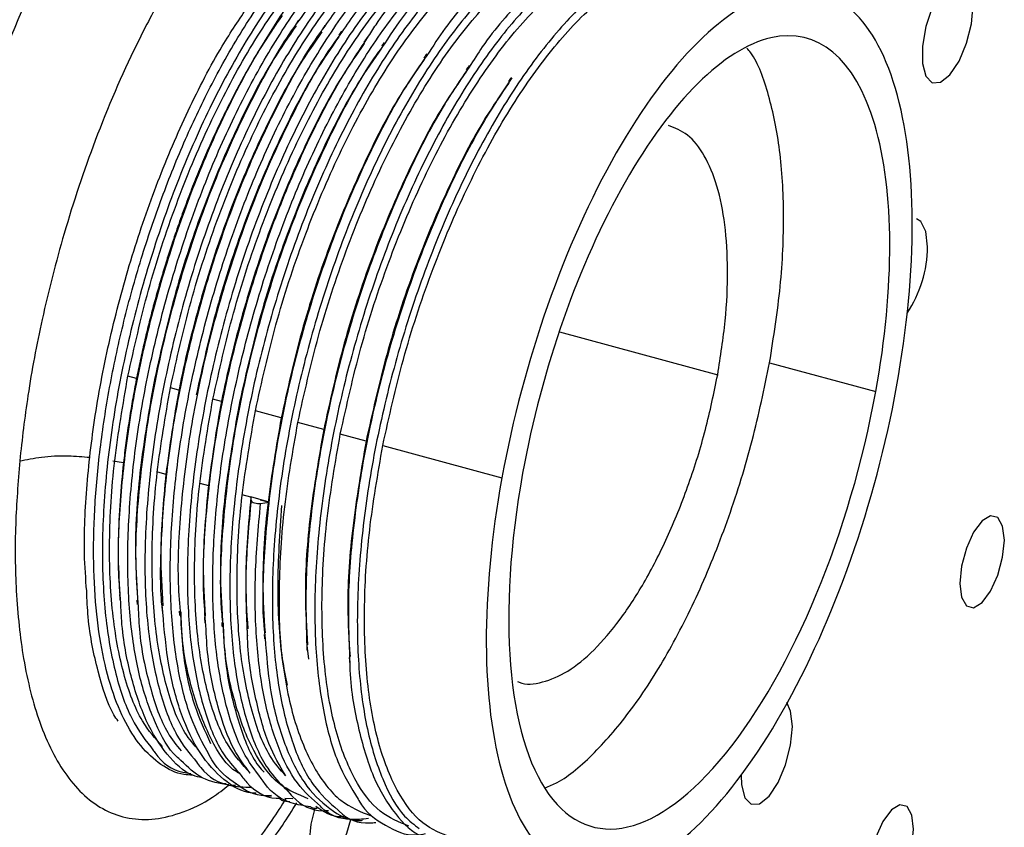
# Paper-space layout '_Trimétrica' of a CAD drawing. Header units: inches. Extents: x -0.7 to 5.4, y -6.5 to 5.
# Tile 5 of 9: x 2.4 to 4, y -1.7 to -0.4. Entities that reach past the tile are written whole.
import ezdxf

# ---------------------------------------------------------------- set-up
doc = ezdxf.new("R2010")
doc.units = ezdxf.units.IN
doc.header["$MEASUREMENT"] = 0

psp = doc.layouts.new('_Trimétrica')

# ---------------------------------------------------------------- linework, layer by layer
at = {"color": 7, "linetype": 'Continuous', "lineweight": 25}
for p, q in [((2.8304, -0.3541), (2.7995, -0.4008)), ((3.2906, -0.8647), (3.5497, -0.9351)), ((3.6348, -0.9154), (3.8089, -0.9627)), ((2.597, -0.9414), (2.5829, -0.9376)), ((2.6666, -0.9603), (2.6526, -0.9565)), ((2.7362, -0.9792), (2.7222, -0.9754)), ((2.8341, -1.0058), (2.7918, -0.9943)), ((2.9038, -1.0248), (2.8615, -1.0133)), ((2.9734, -1.0437), (2.9311, -1.0322)), ((3.0007, -1.0511), (3.196, -1.1042)), ((2.558, -1.0759), (2.5756, -1.079)), ((2.6312, -1.0939), (2.6452, -1.0977)), ((2.7008, -1.1129), (2.7148, -1.1167)), ((2.7845, -1.1356), (2.7704, -1.1318)), ((2.7853, -1.1415), (2.7845, -1.1353)), ((2.8142, -1.1439), (2.7845, -1.1353)), ((2.7999, -1.1398), (2.8128, -1.1433)), ((2.8003, -1.1459), (2.8142, -1.1439)), ((2.876, -1.3784), (2.8787, -1.4012)), ((2.7596, -1.6073), (2.7546, -1.6081)), ((2.8404, -1.6289), (2.8531, -1.6292))]:
    psp.add_line(p, q, dxfattribs=at)
at = {"color": 7, "linetype": 'Continuous', "lineweight": 25, "flags": 128}
for points in [[(3.9686, -0.3295), (3.9657, -0.3044), (3.9576, -0.2882), (3.9453, -0.2831), (3.9304, -0.2899), (3.915, -0.3075), (3.9012, -0.3337), (3.8907, -0.3648), (3.8852, -0.3967), (3.8852, -0.4251), (3.8907, -0.4462), (3.9012, -0.457), (3.915, -0.4561), (3.9304, -0.4437), (3.9453, -0.4214), (3.9576, -0.3923), (3.9657, -0.3602), (3.9686, -0.3295)], [(3.8938, -0.7255), (3.891, -0.7003), (3.8829, -0.6842), (3.8754, -0.6796)], [(4.0196, -1.2058), (4.0168, -1.1829), (4.0089, -1.1689), (3.9971, -1.166), (3.9832, -1.1745), (3.9692, -1.1932), (3.9574, -1.2192), (3.9495, -1.2486), (3.9468, -1.2769), (3.9495, -1.2997), (3.9574, -1.3137), (3.9692, -1.3167), (3.9832, -1.3082), (3.9971, -1.2895), (4.0089, -1.2635), (4.0168, -1.2341), (4.0196, -1.2058)], [(3.6721, -1.5113), (3.6692, -1.4862), (3.663, -1.4722)], [(3.588, -1.5908), (3.5886, -1.6069), (3.5942, -1.6279), (3.6046, -1.6387), (3.6185, -1.6379), (3.6339, -1.6255), (3.6487, -1.6032), (3.6611, -1.5741), (3.6692, -1.542), (3.6721, -1.5113), (3.6721, -1.5113)], [(2.8895, -1.6449), (2.8827, -1.6711), (2.88, -1.6994), (2.8827, -1.7222), (2.8906, -1.7361), (2.9024, -1.7391), (2.9163, -1.7306), (2.9302, -1.712), (2.9419, -1.686), (2.9484, -1.6636)], [(3.8708, -1.6793), (3.868, -1.6564), (3.8601, -1.6424), (3.8483, -1.6395), (3.8344, -1.648), (3.8205, -1.6666), (3.8087, -1.6927), (3.8008, -1.722), (3.798, -1.7503), (3.8008, -1.7732), (3.8087, -1.7872), (3.8205, -1.7902), (3.8344, -1.7816), (3.8483, -1.763), (3.8601, -1.737), (3.868, -1.7076), (3.8708, -1.6793)]]:
    psp.add_lwpolyline(points, dxfattribs=at)
at = {"color": 7, "linetype": 'Continuous', "lineweight": 25}
psp.add_arc((3.6971, -0.7239), 0.1968, 325.9006, 359.5521, dxfattribs=at)
for points, knots in [([(3.2574, -0.1746), (3.2564, -0.1514), (3.2525, -0.0668), (3.2247, 0.0524), (3.1755, 0.1751), (3.1078, 0.2583), (3.0259, 0.3006), (2.9325, 0.3), (2.8313, 0.2566), (2.7262, 0.172), (2.6211, 0.0494), (2.5202, -0.1063), (2.4274, -0.2892), (2.346, -0.4924), (2.2797, -0.7078), (2.2293, -0.9281), (2.2121, -1.0699), (2.2035, -1.1407)], [0, 0, 0, 0, 0.0263, 0.09585, 0.1654, 0.23495, 0.3045, 0.37405, 0.4436, 0.51315, 0.5827, 0.65225, 0.7218, 0.79135, 0.8609, 0.93045, 1, 1, 1, 1]), ([(3.1449, -0.1399), (3.1347, -0.1167), (3.1172, -0.0769), (3.083, -0.0405), (3.049, -0.0163), (3.0102, -0.0033), (2.9676, -0.002), (2.9216, -0.0133), (2.8734, -0.0374), (2.824, -0.0739), (2.7746, -0.1217), (2.7263, -0.1794), (2.6801, -0.2453), (2.6367, -0.3172), (2.5848, -0.4163), (2.5296, -0.5445), (2.4782, -0.6979), (2.4422, -0.8392), (2.4182, -0.9648), (2.4095, -1.0408), (2.4055, -1.0764)], [0, 0, 0, 0, 0.063516, 0.109273, 0.156683, 0.205503, 0.255436, 0.306142, 0.357241, 0.408341, 0.459046, 0.50898, 0.5578, 0.60521, 0.650967, 0.736724, 0.814391, 0.883858, 0.945508, 1, 1, 1, 1]), ([(3.0622, -0.1317), (3.0443, -0.1353), (3.0057, -0.1432), (2.9422, -0.1851), (2.8748, -0.2495), (2.8082, -0.3356), (2.7454, -0.4393), (2.6881, -0.5572), (2.638, -0.6856), (2.5969, -0.82), (2.5663, -0.9556), (2.5468, -1.0881), (2.5392, -1.2132), (2.5437, -1.3261), (2.5602, -1.4228), (2.5865, -1.5011), (2.6124, -1.5346), (2.6249, -1.5509)], [0, 0, 0, 0, 0.057814, 0.125095, 0.192269, 0.260298, 0.328034, 0.39492, 0.462731, 0.530729, 0.597797, 0.665197, 0.733259, 0.800827, 0.867776, 0.935703, 1, 1, 1, 1]), ([(2.6699, -1.5668), (2.6674, -1.5648), (2.6506, -1.5518), (2.6273, -1.5077), (2.6014, -1.4354), (2.5861, -1.3445), (2.5809, -1.2399), (2.5863, -1.1246), (2.6019, -1.002), (2.6277, -0.8753), (2.6629, -0.7485), (2.7063, -0.6257), (2.7567, -0.5102), (2.813, -0.405), (2.8734, -0.314), (2.9359, -0.2395), (2.999, -0.184), (3.0601, -0.1479), (3.0976, -0.1419), (3.1156, -0.139)], [0, 0, 0, 0, 0.011091, 0.0734, 0.134841, 0.196952, 0.259488, 0.321521, 0.382998, 0.445359, 0.507826, 0.569484, 0.631276, 0.693778, 0.756068, 0.817501, 0.879637, 0.942172, 1, 1, 1, 1]), ([(2.6892, -1.5909), (2.6843, -1.5908), (2.6656, -1.5903), (2.6365, -1.575), (2.6031, -1.545), (2.5753, -1.5007), (2.5531, -1.4442), (2.5373, -1.3762), (2.528, -1.2982), (2.5256, -1.2116), (2.5301, -1.1182), (2.5414, -1.0197), (2.5594, -0.918), (2.5837, -0.8152), (2.6139, -0.7133), (2.6494, -0.6141), (2.6899, -0.519), (2.7373, -0.4249), (2.7915, -0.3354), (2.8513, -0.2564), (2.9117, -0.1933), (2.951, -0.1671), (2.9703, -0.1542)], [0, 0, 0, 0, 0.017238, 0.067006, 0.116776, 0.166545, 0.216314, 0.266082, 0.315851, 0.365621, 0.41539, 0.465158, 0.514926, 0.564696, 0.614465, 0.664235, 0.714003, 0.764761, 0.824323, 0.883738, 0.943151, 1, 1, 1, 1]), ([(2.5829, -0.9376), (2.5934, -0.8904), (2.6144, -0.7956), (2.6607, -0.6552), (2.7156, -0.5233), (2.7782, -0.4045), (2.8463, -0.303), (2.9169, -0.2242), (2.9815, -0.1718), (3.0202, -0.1586), (3.0366, -0.153)], [0, 0, 0, 0, 0.128855, 0.259211, 0.388555, 0.516971, 0.647227, 0.776973, 0.905168, 1, 1, 1, 1]), ([(3.1331, -0.1489), (3.112, -0.1541), (3.0699, -0.1646), (3.0028, -0.2113), (2.9354, -0.2788), (2.8692, -0.3674), (2.807, -0.4732), (2.7506, -0.5927), (2.7016, -0.7222), (2.6618, -0.8571), (2.6327, -0.9925), (2.6148, -1.1242), (2.6087, -1.2479), (2.6148, -1.359), (2.6329, -1.4532), (2.6594, -1.5262), (2.6843, -1.5559), (2.6955, -1.5694)], [0, 0, 0, 0, 0.067875, 0.13485, 0.202064, 0.269984, 0.337457, 0.404249, 0.472015, 0.539813, 0.606635, 0.674053, 0.741978, 0.809258, 0.876177, 0.944032, 1, 1, 1, 1]), ([(3.0228, -0.1608), (3.0097, -0.1676), (2.9814, -0.182), (2.9366, -0.2193), (2.8898, -0.2689), (2.8436, -0.3289), (2.8142, -0.3768), (2.7995, -0.4008)], [0, 0, 0, 0, 0.1787496, 0.3840622, 0.5893748, 0.7946874, 1, 1, 1, 1]), ([(2.9062, -0.3642), (2.9224, -0.341), (2.9587, -0.2891), (3.0177, -0.2283), (3.0808, -0.1803), (3.1414, -0.1556), (3.1852, -0.1484), (3.2063, -0.1563), (3.2105, -0.1579)], [0, 0, 0, 0, 0.158263, 0.355033, 0.55458, 0.754127, 0.950897, 1, 1, 1, 1]), ([(3.2476, -0.1699), (3.2449, -0.1685), (3.2246, -0.158), (3.1798, -0.1623), (3.1157, -0.1846), (3.0486, -0.2339), (2.987, -0.2964), (2.9495, -0.3508), (2.9336, -0.3738)], [0, 0, 0, 0, 0.031813, 0.237134, 0.44269, 0.645312, 0.849518, 1, 1, 1, 1]), ([(2.6526, -0.9565), (2.663, -0.9093), (2.6841, -0.8145), (2.7303, -0.6741), (2.7853, -0.5422), (2.8479, -0.4233), (2.9159, -0.3222), (2.9867, -0.242), (3.0568, -0.1897), (3.1044, -0.1642), (3.126, -0.1643), (3.1267, -0.1643)], [0, 0, 0, 0, 0.1239854, 0.2494146, 0.3738704, 0.4974335, 0.6227659, 0.7476084, 0.8709588, 0.9960974, 1, 1, 1, 1]), ([(3.1945, -0.1692), (3.1731, -0.1755), (3.1307, -0.1882), (3.0635, -0.238), (2.9961, -0.3083), (2.9303, -0.3995), (2.8687, -0.5074), (2.8132, -0.6284), (2.7654, -0.7589), (2.727, -0.8941), (2.6993, -1.0293), (2.6829, -1.1602), (2.6785, -1.2824), (2.6861, -1.3916), (2.7058, -1.4832), (2.7321, -1.5507), (2.7557, -1.5767), (2.7653, -1.5873)], [0, 0, 0, 0, 0.0684592, 0.1359416, 0.2039516, 0.2725207, 0.3404845, 0.4079994, 0.476478, 0.5448319, 0.6122244, 0.6804138, 0.7489612, 0.8167045, 0.8844113, 0.9529522, 1, 1, 1, 1]), ([(3.0504, -0.1682), (3.0297, -0.1809), (2.9869, -0.207), (2.9231, -0.2709), (2.8824, -0.3281), (2.8632, -0.3549)], [0, 0, 0, 0, 0.333689, 0.687859, 1, 1, 1, 1]), ([(2.9758, -0.3834), (2.9804, -0.3761), (3.0046, -0.3378), (3.0514, -0.2835), (3.1143, -0.224), (3.177, -0.1854), (3.236, -0.1702), (3.2761, -0.1691), (3.2941, -0.1794), (3.2961, -0.1805)], [0, 0, 0, 0, 0.043522, 0.228876, 0.415776, 0.604271, 0.791568, 0.976742, 1, 1, 1, 1]), ([(2.7161, -1.5579), (2.7054, -1.5383), (2.6841, -1.4991), (2.6634, -1.4169), (2.6521, -1.3203), (2.6516, -1.2105), (2.6613, -1.0917), (2.6814, -0.967), (2.7114, -0.8396), (2.7502, -0.7141), (2.7967, -0.594), (2.8498, -0.4825), (2.9082, -0.383), (2.9697, -0.2986), (3.0325, -0.2331), (3.0813, -0.1933), (3.1077, -0.1828), (3.1138, -0.1804)], [0, 0, 0, 0, 0.069373, 0.138732, 0.209078, 0.279454, 0.348864, 0.418625, 0.4891, 0.559245, 0.628481, 0.698602, 0.769082, 0.838878, 0.90826, 0.978622, 1, 1, 1, 1]), ([(2.8016, -1.5963), (2.7912, -1.5827), (2.7686, -1.5532), (2.744, -1.4842), (2.7269, -1.3964), (2.7203, -1.2934), (2.7241, -1.1794), (2.7383, -1.0577), (2.7627, -0.9314), (2.7966, -0.8043), (2.8389, -0.6807), (2.8884, -0.5639), (2.944, -0.4571), (3.0039, -0.3639), (3.0662, -0.2869), (3.1293, -0.2286), (3.1908, -0.1895), (3.2288, -0.1815), (3.2472, -0.1776)], [0, 0, 0, 0, 0.053469, 0.116271, 0.179549, 0.243394, 0.306861, 0.369578, 0.433155, 0.496977, 0.560099, 0.623022, 0.68679, 0.750477, 0.813261, 0.876568, 0.940416, 1, 1, 1, 1]), ([(2.7222, -0.9754), (2.7327, -0.9283), (2.7537, -0.8334), (2.8, -0.6931), (2.8549, -0.5611), (2.9175, -0.4423), (2.9856, -0.3408), (3.0562, -0.2622), (3.1188, -0.211), (3.1555, -0.1983), (3.17, -0.1933)], [0, 0, 0, 0, 0.130314, 0.262146, 0.392955, 0.522826, 0.654556, 0.785771, 0.915418, 1, 1, 1, 1]), ([(2.7918, -0.9943), (2.8023, -0.9472), (2.8233, -0.8523), (2.8696, -0.712), (2.9245, -0.5801), (2.9872, -0.4612), (3.0552, -0.3599), (3.1259, -0.2806), (3.1967, -0.2251), (3.2643, -0.1993), (3.3099, -0.1932), (3.3297, -0.2034), (3.331, -0.2041)], [0, 0, 0, 0, 0.109716, 0.220709, 0.330841, 0.440183, 0.551091, 0.661565, 0.770719, 0.881455, 0.992187, 1, 1, 1, 1]), ([(3.2446, -0.1946), (3.2268, -0.2009), (3.1877, -0.2148), (3.1241, -0.2652), (3.0568, -0.3383), (2.9914, -0.4319), (2.9306, -0.5417), (2.876, -0.6643), (2.8293, -0.7957), (2.7923, -0.9312), (2.7661, -1.066), (2.7512, -1.1961), (2.7485, -1.3167), (2.7577, -1.4238), (2.7788, -1.5131), (2.8071, -1.5793), (2.8324, -1.6043), (2.8432, -1.615)], [0, 0, 0, 0, 0.057162, 0.125072, 0.193734, 0.262802, 0.331107, 0.399268, 0.468311, 0.537071, 0.604956, 0.673771, 0.742791, 0.810875, 0.879267, 0.948345, 1, 1, 1, 1]), ([(3.3651, -0.2064), (3.3493, -0.2067), (3.3133, -0.2074), (3.252, -0.2382), (3.1848, -0.2922), (3.1176, -0.3687), (3.0527, -0.4646), (2.9926, -0.5764), (2.939, -0.7003), (2.8934, -0.8326), (2.8578, -0.9682), (2.833, -1.1027), (2.8198, -1.2318), (2.8186, -1.3508), (2.8295, -1.4557), (2.852, -1.5427), (2.8842, -1.6103), (2.9133, -1.6358), (2.9275, -1.6482)], [0, 0, 0, 0, 0.050238, 0.113922, 0.176762, 0.240435, 0.304341, 0.36741, 0.430673, 0.494615, 0.558151, 0.621027, 0.684819, 0.748654, 0.811573, 0.87503, 0.93898, 1, 1, 1, 1]), ([(3.1903, -0.2071), (3.1854, -0.209), (3.1593, -0.2193), (3.1092, -0.2624), (3.0507, -0.3224), (3.0163, -0.3737), (3.0034, -0.393)], [0, 0, 0, 0, 0.07995, 0.431484, 0.786905, 1, 1, 1, 1]), ([(3.3758, -0.2054), (3.3717, -0.2038), (3.3493, -0.1951), (3.3023, -0.2041), (3.2372, -0.2331), (3.17, -0.2888), (3.1143, -0.3489), (3.0829, -0.397), (3.0728, -0.4123)], [0, 0, 0, 0, 0.048322, 0.262516, 0.475979, 0.686616, 0.900045, 1, 1, 1, 1]), ([(2.8615, -1.0133), (2.8719, -0.9661), (2.893, -0.8713), (2.9393, -0.7309), (2.9942, -0.599), (3.0568, -0.4801), (3.1248, -0.3788), (3.1955, -0.2995), (3.2663, -0.244), (3.3339, -0.2183), (3.3796, -0.2121), (3.3993, -0.2224), (3.4006, -0.223)], [0, 0, 0, 0, 0.109716, 0.220709, 0.330841, 0.440183, 0.551091, 0.661565, 0.770719, 0.881455, 0.992187, 1, 1, 1, 1]), ([(3.4338, -0.2243), (3.4154, -0.2256), (3.3768, -0.2283), (3.3127, -0.263), (3.2454, -0.3201), (3.1783, -0.3994), (3.114, -0.4976), (3.0547, -0.6112), (3.002, -0.7365), (2.9577, -0.8695), (2.9235, -1.0052), (2.9002, -1.1392), (2.8886, -1.2672), (2.889, -1.3847), (2.9016, -1.487), (2.9246, -1.5723), (2.9486, -1.6111), (2.9604, -1.6303)], [0, 0, 0, 0, 0.060911, 0.128251, 0.194837, 0.262383, 0.330021, 0.396698, 0.463871, 0.531611, 0.598769, 0.665456, 0.733101, 0.800638, 0.867219, 0.934572, 1, 1, 1, 1]), ([(3.4398, -0.2234), (3.4349, -0.2219), (3.4115, -0.2142), (3.3634, -0.2256), (3.2979, -0.2579), (3.2306, -0.3168), (3.1779, -0.3754), (3.1495, -0.4199), (3.1424, -0.4311)], [0, 0, 0, 0, 0.0570249, 0.2758628, 0.493459, 0.7086193, 0.9268806, 1, 1, 1, 1]), ([(2.9311, -1.0322), (2.9416, -0.985), (2.9626, -0.8902), (3.0089, -0.7499), (3.0638, -0.6179), (3.1264, -0.4991), (3.1945, -0.3977), (3.2651, -0.3184), (3.336, -0.2629), (3.4036, -0.2372), (3.4492, -0.2311), (3.469, -0.2413), (3.4703, -0.242)], [0, 0, 0, 0, 0.109716, 0.220709, 0.330841, 0.440183, 0.551091, 0.661565, 0.770719, 0.881455, 0.992187, 1, 1, 1, 1]), ([(3.4331, -0.2581), (3.4132, -0.2679), (3.3717, -0.2884), (3.306, -0.3488), (3.2392, -0.4303), (3.1754, -0.5309), (3.1169, -0.6462), (3.0652, -0.7728), (3.0222, -0.9065), (2.9894, -1.0422), (2.9676, -1.1757), (2.9576, -1.3026), (2.9597, -1.4181), (2.9736, -1.5188), (2.9992, -1.6001), (3.0286, -1.6548), (3.0524, -1.6722), (3.0606, -1.6783)], [0, 0, 0, 0, 0.063022, 0.131621, 0.201215, 0.270746, 0.339282, 0.408557, 0.478258, 0.547205, 0.615972, 0.685641, 0.75504, 0.823544, 0.892977, 0.962632, 1, 1, 1, 1]), ([(3.0007, -1.0511), (3.0112, -1.004), (3.0322, -0.9091), (3.0785, -0.7688), (3.1334, -0.6369), (3.1961, -0.518), (3.2641, -0.4167), (3.3347, -0.3374), (3.4055, -0.2819), (3.4731, -0.2561), (3.5188, -0.25), (3.5386, -0.2602), (3.5399, -0.2609)], [0, 0, 0, 0, 0.109703, 0.220684, 0.330804, 0.440134, 0.551029, 0.661491, 0.770632, 0.881355, 0.992076, 1, 1, 1, 1]), ([(3.8429, -0.9549), (3.8778, -0.7633), (3.8771, -0.5875), (3.805, -0.3446), (3.7365, -0.2875), (3.5649, -0.3271), (3.4688, -0.4222), (3.2982, -0.7211), (3.2308, -0.9126), (3.196, -1.1042)], [0, 0, 0, 0, 0.25, 0.25, 0.5, 0.5, 0.75, 0.75, 1, 1, 1, 1]), ([(2.5153, -1.2892), (2.5138, -1.2693), (2.5097, -1.2158), (2.5146, -1.1158), (2.529, -0.9942), (2.5541, -0.8674), (2.5884, -0.7406), (2.631, -0.6173), (2.6809, -0.5013), (2.7312, -0.4038), (2.7658, -0.3525), (2.7801, -0.3314)], [0, 0, 0, 0, 0.071426, 0.191356, 0.311028, 0.43227, 0.553305, 0.672624, 0.793023, 0.914398, 1, 1, 1, 1]), ([(2.571, -1.3032), (2.5694, -1.2804), (2.5656, -1.2236), (2.5715, -1.1199), (2.5868, -0.9977), (2.6127, -0.8709), (2.6479, -0.7441), (2.6913, -0.6212), (2.7418, -0.5062), (2.7906, -0.4128), (2.8235, -0.365), (2.8361, -0.3468)], [0, 0, 0, 0, 0.080975, 0.201563, 0.321069, 0.442294, 0.563726, 0.683585, 0.803703, 0.925203, 1, 1, 1, 1]), ([(2.8632, -0.3549), (2.8604, -0.3586), (2.8356, -0.3914), (2.7922, -0.47), (2.7356, -0.5881), (2.6866, -0.7179), (2.6468, -0.8526), (2.6176, -0.9882), (2.6, -1.1195), (2.5934, -1.2287), (2.5977, -1.2868), (2.5993, -1.3087)], [0, 0, 0, 0, 0.01665, 0.146049, 0.274141, 0.404102, 0.534122, 0.662273, 0.791564, 0.921829, 1, 1, 1, 1]), ([(2.8628, -0.3543), (2.862, -0.3554), (2.8607, -0.3574), (2.8593, -0.3594), (2.8587, -0.3602)], [0, 0, 0, 0, 0.569362, 1, 1, 1, 1]), ([(2.8587, -0.3635), (2.846, -0.3816), (2.8108, -0.432), (2.7581, -0.5354), (2.703, -0.6666), (2.6567, -0.8071), (2.6357, -0.9019), (2.6252, -0.9491)], [0, 0, 0, 0, 0.122148, 0.340201, 0.559853, 0.781208, 1, 1, 1, 1]), ([(2.64, -1.3242), (2.6396, -1.3207), (2.6353, -1.2852), (2.6371, -1.2053), (2.6461, -1.0876), (2.6664, -0.9625), (2.6963, -0.8352), (2.7352, -0.7098), (2.7817, -0.5895), (2.835, -0.4791), (2.8774, -0.4029), (2.9021, -0.3697), (2.9062, -0.3642)], [0, 0, 0, 0, 0.01301, 0.134023, 0.253373, 0.373328, 0.49451, 0.615126, 0.734177, 0.854752, 0.975943, 1, 1, 1, 1]), ([(2.906, -0.3629), (2.9051, -0.3642), (2.9032, -0.3669), (2.9014, -0.3697), (2.9005, -0.371)], [0, 0, 0, 0, 0.500002, 1, 1, 1, 1]), ([(3.8089, -0.9627), (3.84, -0.7913), (3.8394, -0.634), (3.7749, -0.4167), (3.7137, -0.3656), (3.5601, -0.401), (3.4741, -0.4861), (3.3215, -0.7535), (3.2612, -0.9249), (3.23, -1.0963)], [0, 0, 0, 0, 0.25, 0.25, 0.5, 0.5, 0.75, 0.75, 1, 1, 1, 1]), ([(2.901, -0.3734), (2.8884, -0.3914), (2.8529, -0.442), (2.8, -0.5453), (2.7447, -0.6765), (2.6994, -0.8165), (2.6642, -0.9597), (2.6515, -1.0519), (2.6452, -1.0977)], [0, 0, 0, 0, 0.099339, 0.280597, 0.459292, 0.639299, 0.8207, 1, 1, 1, 1]), ([(2.9336, -0.3738), (2.9276, -0.3819), (2.8998, -0.4194), (2.8539, -0.5039), (2.7982, -0.6238), (2.7504, -0.7546), (2.712, -0.8897), (2.6841, -1.0251), (2.6682, -1.1554), (2.663, -1.2588), (2.6676, -1.3117), (2.6691, -1.3288)], [0, 0, 0, 0, 0.034962, 0.163737, 0.291662, 0.421412, 0.550927, 0.67862, 0.807823, 0.937704, 1, 1, 1, 1]), ([(2.9288, -0.3816), (2.916, -0.4), (2.8806, -0.4506), (2.8277, -0.5543), (2.7726, -0.6855), (2.7264, -0.826), (2.7053, -0.9209), (2.6949, -0.968)], [0, 0, 0, 0, 0.123648, 0.341329, 0.560605, 0.781582, 1, 1, 1, 1]), ([(2.7103, -1.3397), (2.7089, -1.3224), (2.7048, -1.2716), (2.7094, -1.1747), (2.7232, -1.0534), (2.7477, -0.927), (2.7816, -0.7999), (2.8239, -0.6763), (2.8735, -0.5599), (2.9245, -0.46), (2.9603, -0.4066), (2.9758, -0.3834)], [0, 0, 0, 0, 0.062297, 0.183173, 0.302623, 0.423712, 0.545266, 0.665487, 0.785329, 0.90678, 1, 1, 1, 1]), ([(2.933, -0.3724), (2.9322, -0.3735), (2.9308, -0.3755), (2.9295, -0.3775), (2.9289, -0.3784)], [0, 0, 0, 0, 0.569354, 1, 1, 1, 1]), ([(2.9755, -0.3821), (2.9745, -0.3835), (2.9727, -0.3862), (2.9708, -0.3889), (2.9699, -0.3903)], [0, 0, 0, 0, 0.500003, 1, 1, 1, 1]), ([(2.7995, -0.4008), (2.7968, -0.4052), (2.7915, -0.414), (2.7837, -0.4275), (2.7759, -0.4413), (2.7682, -0.4554), (2.7605, -0.4697), (2.753, -0.4842), (2.7456, -0.4989), (2.7383, -0.5138), (2.7311, -0.529), (2.724, -0.5443), (2.717, -0.5597), (2.7102, -0.5753), (2.7035, -0.5911), (2.6969, -0.6069), (2.6905, -0.6229), (2.6843, -0.639), (2.6781, -0.6553), (2.6721, -0.6717), (2.6661, -0.6883), (2.6603, -0.7051), (2.6537, -0.7249), (2.6463, -0.7479), (2.6382, -0.7745), (2.6303, -0.802), (2.6225, -0.8304), (2.6151, -0.8596), (2.608, -0.8895), (2.6013, -0.92), (2.595, -0.9512), (2.5892, -0.9828), (2.584, -1.0147), (2.5794, -1.047), (2.5769, -1.0683), (2.5756, -1.079)], [0, 0, 0, 0, 0.023829, 0.047686, 0.071564, 0.095456, 0.119357, 0.143259, 0.167154, 0.191037, 0.214901, 0.238738, 0.262543, 0.286308, 0.310027, 0.333693, 0.357301, 0.380861, 0.404498, 0.428233, 0.452061, 0.475973, 0.499965, 0.536102, 0.573341, 0.611662, 0.651045, 0.691461, 0.732879, 0.775262, 0.818568, 0.862749, 0.907754, 0.953525, 1, 1, 1, 1]), ([(2.9704, -0.3927), (2.9579, -0.4105), (2.9225, -0.461), (2.8697, -0.5643), (2.8144, -0.6954), (2.769, -0.8354), (2.7338, -0.9786), (2.7211, -1.0708), (2.7148, -1.1167)], [0, 0, 0, 0, 0.098802, 0.280169, 0.45897, 0.639084, 0.820593, 1, 1, 1, 1]), ([(3.0034, -0.393), (2.9945, -0.4053), (2.9639, -0.4477), (2.9158, -0.5381), (2.861, -0.6597), (2.8143, -0.7914), (2.7773, -0.9267), (2.7509, -1.0619), (2.7367, -1.1911), (2.7326, -1.287), (2.7372, -1.3332), (2.7383, -1.3442)], [0, 0, 0, 0, 0.052697, 0.181699, 0.310431, 0.440827, 0.57069, 0.698899, 0.828866, 0.959218, 1, 1, 1, 1]), ([(2.9988, -0.4), (2.9859, -0.4186), (2.9503, -0.4694), (2.8973, -0.5732), (2.8423, -0.7044), (2.796, -0.845), (2.775, -0.9398), (2.7645, -0.9869)], [0, 0, 0, 0, 0.124634, 0.342069, 0.5611, 0.781828, 1, 1, 1, 1]), ([(3.003, -0.3908), (3.0022, -0.3919), (3.0008, -0.3939), (2.9995, -0.3959), (2.9989, -0.3968)], [0, 0, 0, 0, 0.569348, 1, 1, 1, 1]), ([(3.6348, -0.9154), (3.6414, -0.8734), (3.6546, -0.7892), (3.6595, -0.6713), (3.6534, -0.5646), (3.6344, -0.4761), (3.6151, -0.4207), (3.5998, -0.4027), (3.5977, -0.4003)], [0, 0, 0, 0, 0.193962, 0.387924, 0.581886, 0.775848, 0.96981, 1, 1, 1, 1]), ([(3.0728, -0.4123), (3.0612, -0.4289), (3.028, -0.4762), (2.9777, -0.5726), (2.9239, -0.6958), (2.8784, -0.8283), (2.8428, -0.9638), (2.8178, -1.0985), (2.8054, -1.2266), (2.8023, -1.3175), (2.807, -1.3594), (2.8078, -1.3667)], [0, 0, 0, 0, 0.069315, 0.197568, 0.326216, 0.456246, 0.585449, 0.713311, 0.843034, 0.972846, 1, 1, 1, 1]), ([(3.0685, -0.4189), (3.0556, -0.4374), (3.02, -0.4883), (2.967, -0.5922), (2.9119, -0.7234), (2.8656, -0.8639), (2.8446, -0.9587), (2.8341, -1.0058)], [0, 0, 0, 0, 0.124754, 0.34216, 0.56116, 0.781858, 1, 1, 1, 1]), ([(3.0727, -0.4096), (3.0719, -0.4108), (3.0703, -0.4131), (3.0688, -0.4154), (3.068, -0.4165)], [0, 0, 0, 0, 0.500002, 1, 1, 1, 1]), ([(3.1424, -0.4311), (3.1279, -0.4522), (3.0921, -0.5047), (3.0398, -0.6073), (2.987, -0.732), (2.9427, -0.8652), (2.9084, -1.0009), (2.8853, -1.1347), (2.873, -1.2636), (2.875, -1.3401), (2.876, -1.3784)], [0, 0, 0, 0, 0.087292, 0.216604, 0.346878, 0.478253, 0.608498, 0.737831, 0.86902, 1, 1, 1, 1]), ([(3.1421, -0.4288), (3.1414, -0.43), (3.1398, -0.4323), (3.1382, -0.4345), (3.1375, -0.4357)], [0, 0, 0, 0, 0.500002, 1, 1, 1, 1]), ([(3.138, -0.4381), (3.1251, -0.4566), (3.0896, -0.5073), (3.0366, -0.6111), (2.9815, -0.7423), (2.9353, -0.8828), (2.9142, -0.9776), (2.9038, -1.0248)], [0, 0, 0, 0, 0.124262, 0.34179, 0.560913, 0.781735, 1, 1, 1, 1]), ([(3.2123, -0.4488), (3.1949, -0.4749), (3.1564, -0.533), (3.102, -0.6422), (3.0502, -0.7683), (3.0072, -0.9021), (2.9743, -1.0379), (2.9528, -1.1711), (2.9422, -1.2954), (2.945, -1.3675), (2.9464, -1.4019)], [0, 0, 0, 0, 0.1046927, 0.2329726, 0.3626349, 0.4930964, 0.6221439, 0.7508568, 0.8812568, 1, 1, 1, 1]), ([(3.2115, -0.4482), (3.2107, -0.4494), (3.2091, -0.4517), (3.2076, -0.4539), (3.2068, -0.4551)], [0, 0, 0, 0, 0.500002, 1, 1, 1, 1]), ([(3.2073, -0.4575), (3.1945, -0.4758), (3.1591, -0.5264), (3.1062, -0.63), (3.0512, -0.7612), (3.0049, -0.9017), (2.9839, -0.9966), (2.9734, -1.0437)], [0, 0, 0, 0, 0.123346, 0.341101, 0.560454, 0.781507, 1, 1, 1, 1]), ([(3.5497, -0.9351), (3.5543, -0.9054), (3.5637, -0.846), (3.5672, -0.7627), (3.5627, -0.6877), (3.5498, -0.624), (3.5289, -0.5744), (3.5021, -0.5398), (3.4798, -0.5311), (3.4691, -0.5269)], [0, 0, 0, 0, 0.144424, 0.288848, 0.433273, 0.577697, 0.722121, 0.866545, 1, 1, 1, 1]), ([(3.2671, -1.6115), (3.2736, -1.6089), (3.2995, -1.5988), (3.3478, -1.5563), (3.4089, -1.4859), (3.4678, -1.3945), (3.5219, -1.2877), (3.5691, -1.169), (3.6085, -1.043), (3.626, -0.958), (3.6348, -0.9154)], [0, 0, 0, 0, 0.045369, 0.181745, 0.318121, 0.454497, 0.590873, 0.727248, 0.863624, 1, 1, 1, 1]), ([(3.2216, -1.4375), (3.2225, -1.438), (3.2345, -1.4443), (3.2623, -1.4401), (3.3036, -1.4235), (3.347, -1.3881), (3.3902, -1.3376), (3.4318, -1.2733), (3.47, -1.1978), (3.5033, -1.1141), (3.5311, -1.0251), (3.5435, -0.9651), (3.5497, -0.9351)], [0, 0, 0, 0, 0.008369, 0.11855, 0.228731, 0.338912, 0.449094, 0.559275, 0.669456, 0.779637, 0.889819, 1, 1, 1, 1]), ([(2.6395, -1.544), (2.6281, -1.5312), (2.6019, -1.5023), (2.5743, -1.4272), (2.5557, -1.3276), (2.5508, -1.2093), (2.5586, -1.0779), (2.5748, -0.9842), (2.5829, -0.9376)], [0, 0, 0, 0, 0.136124, 0.30998, 0.481377, 0.65403, 0.828023, 1, 1, 1, 1]), ([(2.6252, -0.9491), (2.6172, -0.9956), (2.6012, -1.0891), (2.5929, -1.2091), (2.5971, -1.2745), (2.5988, -1.3014)], [0, 0, 0, 0, 0.368015, 0.740315, 1, 1, 1, 1]), ([(2.6994, -1.5504), (2.6914, -1.5413), (2.6689, -1.5157), (2.6441, -1.4458), (2.6253, -1.3466), (2.6205, -1.2282), (2.6282, -1.0968), (2.6445, -1.0031), (2.6526, -0.9565)], [0, 0, 0, 0, 0.099659, 0.280853, 0.459485, 0.639426, 0.820763, 1, 1, 1, 1]), ([(3.196, -1.1042), (3.1612, -1.2957), (3.1619, -1.4716), (3.234, -1.7145), (3.3024, -1.7716), (3.474, -1.732), (3.5701, -1.6369), (3.7407, -1.338), (3.8081, -1.1464), (3.8429, -0.9549)], [0, 0, 0, 0, 0.25, 0.25, 0.5, 0.5, 0.75, 0.75, 1, 1, 1, 1]), ([(3.23, -1.0963), (3.1881, -1.3272), (3.2045, -1.5278), (3.3416, -1.7173), (3.452, -1.6919), (3.673, -1.4197), (3.7669, -1.1936), (3.8089, -0.9627)], [0, 0, 0, 0, 0.333333, 0.333333, 0.666667, 0.666667, 1, 1, 1, 1]), ([(2.7835, -1.5878), (2.7704, -1.5734), (2.7425, -1.5428), (2.7135, -1.4651), (2.695, -1.3654), (2.6901, -1.2472), (2.6979, -1.1158), (2.7141, -1.022), (2.7222, -0.9754)], [0, 0, 0, 0, 0.152665, 0.323192, 0.491307, 0.660655, 0.831315, 1, 1, 1, 1]), ([(2.7645, -0.9869), (2.7565, -1.0334), (2.7405, -1.1269), (2.7322, -1.2465), (2.7363, -1.3116), (2.738, -1.3382)], [0, 0, 0, 0, 0.369329, 0.742959, 1, 1, 1, 1]), ([(2.8417, -1.5921), (2.8326, -1.5819), (2.809, -1.5552), (2.7833, -1.4838), (2.7646, -1.3844), (2.7598, -1.2661), (2.7675, -1.1347), (2.7838, -1.041), (2.7918, -0.9943)], [0, 0, 0, 0, 0.11118, 0.290056, 0.466402, 0.644041, 0.823057, 1, 1, 1, 1]), ([(2.8341, -1.0058), (2.8262, -1.0523), (2.8101, -1.1459), (2.8018, -1.2657), (2.806, -1.3311), (2.8077, -1.3578)], [0, 0, 0, 0, 0.368433, 0.741157, 1, 1, 1, 1]), ([(2.8444, -1.4436), (2.8416, -1.4296), (2.832, -1.3832), (2.8298, -1.2843), (2.837, -1.1538), (2.8534, -1.0599), (2.8615, -1.0133)], [0, 0, 0, 0, 0.126024, 0.416978, 0.710186, 1, 1, 1, 1]), ([(2.9038, -1.0248), (2.8958, -1.0713), (2.8797, -1.1648), (2.8715, -1.2848), (2.8756, -1.3503), (2.8774, -1.3773)], [0, 0, 0, 0, 0.367875, 0.740034, 1, 1, 1, 1]), ([(3.0436, -1.6744), (3.0274, -1.6679), (2.9935, -1.6545), (2.9531, -1.6004), (2.9223, -1.5224), (2.9039, -1.4221), (2.899, -1.304), (2.9068, -1.1725), (2.923, -1.0788), (2.9311, -1.0322)], [0, 0, 0, 0, 0.1328344, 0.2776496, 0.423023, 0.5663406, 0.7107092, 0.8561969, 1, 1, 1, 1]), ([(2.9734, -1.0437), (2.9654, -1.0902), (2.9494, -1.1837), (2.9411, -1.3038), (2.9453, -1.3694), (2.947, -1.3964)], [0, 0, 0, 0, 0.367642, 0.739565, 1, 1, 1, 1]), ([(3.1133, -1.6933), (3.0971, -1.6869), (3.0632, -1.6734), (3.0227, -1.6193), (2.9919, -1.5413), (2.9736, -1.441), (2.9686, -1.3229), (2.9764, -1.1915), (2.9927, -1.0977), (3.0007, -1.0511)], [0, 0, 0, 0, 0.132834, 0.27765, 0.423023, 0.566341, 0.710709, 0.856197, 1, 1, 1, 1]), ([(2.4055, -1.0764), (2.4028, -1.1113), (2.3971, -1.1854), (2.3986, -1.2953), (2.4105, -1.4068), (2.4371, -1.5118), (2.4733, -1.5832), (2.5116, -1.6263), (2.5458, -1.6502), (2.5845, -1.6633), (2.6272, -1.6647), (2.6731, -1.6529), (2.714, -1.6339), (2.7395, -1.6141), (2.7485, -1.6071)], [0, 0, 0, 0, 0.081248, 0.173169, 0.276746, 0.392548, 0.520413, 0.588637, 0.659326, 0.732117, 0.806569, 0.882171, 0.958361, 1, 1, 1, 1]), ([(2.4055, -1.0764), (2.417, -1.074), (2.4406, -1.069), (2.4813, -1.067), (2.5086, -1.0694), (2.5204, -1.0704)], [0, 0, 0, 0, 0.351541, 0.720776, 1, 1, 1, 1]), ([(2.5756, -1.079), (2.5735, -1.1), (2.5692, -1.143), (2.5667, -1.206), (2.5666, -1.2574), (2.5689, -1.2858), (2.5696, -1.2948)], [0, 0, 0, 0, 0.272562, 0.5596708, 0.8603215, 1, 1, 1, 1]), ([(2.6452, -1.0977), (2.6411, -1.1424), (2.634, -1.2197), (2.6384, -1.2856), (2.6402, -1.3134)], [0, 0, 0, 0, 0.578186, 1, 1, 1, 1]), ([(2.7148, -1.1167), (2.7107, -1.1614), (2.7036, -1.2378), (2.708, -1.3029), (2.7098, -1.3299)], [0, 0, 0, 0, 0.585241, 1, 1, 1, 1]), ([(2.1694, -1.1329), (2.1662, -1.1719), (2.1605, -1.2425), (2.1591, -1.3311), (2.1608, -1.4096), (2.1661, -1.4853), (2.1758, -1.5602), (2.1891, -1.6283), (2.2051, -1.6873), (2.2228, -1.7364), (2.2407, -1.7758), (2.2627, -1.8158), (2.2932, -1.8581), (2.3331, -1.8959), (2.3762, -1.9215), (2.4238, -1.9366), (2.4778, -1.9404), (2.5404, -1.9261), (2.5862, -1.9109), (2.6121, -1.8911), (2.6147, -1.8891)], [0, 0, 0, 0, 0.070274, 0.127439, 0.168551, 0.225486, 0.284303, 0.334526, 0.388077, 0.437305, 0.474806, 0.51173, 0.574163, 0.643154, 0.705989, 0.763213, 0.83428, 0.908536, 0.990881, 1, 1, 1, 1]), ([(2.2035, -1.1407), (2.1988, -1.2092), (2.1894, -1.3461), (2.2014, -1.5277), (2.2323, -1.6827), (2.2826, -1.8042), (2.35, -1.8877), (2.432, -1.93), (2.5253, -1.9292), (2.6266, -1.8863), (2.7314, -1.7997), (2.8108, -1.7138), (2.8521, -1.6488), (2.86, -1.6362)], [0, 0, 0, 0, 0.097663, 0.195325, 0.292988, 0.390651, 0.488313, 0.585976, 0.683638, 0.781301, 0.878964, 0.976626, 1, 1, 1, 1]), ([(2.7845, -1.1356), (2.7804, -1.1803), (2.7732, -1.2576), (2.7776, -1.3235), (2.7795, -1.3512)], [0, 0, 0, 0, 0.578162, 1, 1, 1, 1]), ([(2.779, -1.3625), (2.7775, -1.3285), (2.7744, -1.2597), (2.7816, -1.1812), (2.7853, -1.1415)], [0, 0, 0, 0, 0.494052, 1, 1, 1, 1]), ([(2.7853, -1.1415), (2.7853, -1.1417), (2.7854, -1.1422), (2.7859, -1.1428), (2.7873, -1.1439), (2.7903, -1.1452), (2.7946, -1.146), (2.798, -1.1461), (2.7995, -1.146), (2.8003, -1.1459)], [0, 0, 0, 0, 0.084242, 0.167171, 0.251413, 0.500201, 0.748989, 0.874495, 1, 1, 1, 1]), ([(2.8984, -1.6419), (2.8853, -1.6305), (2.8583, -1.607), (2.8277, -1.5461), (2.8049, -1.4677), (2.7925, -1.3727), (2.7898, -1.2649), (2.7968, -1.1854), (2.8003, -1.1459)], [0, 0, 0, 0, 0.159283, 0.327621, 0.494235, 0.663225, 0.832647, 1, 1, 1, 1]), ([(2.8348, -1.1493), (2.8317, -1.1939), (2.8256, -1.2832), (2.8334, -1.4016), (2.8535, -1.5029), (2.8865, -1.5816), (2.929, -1.6367), (2.9644, -1.6508), (2.9816, -1.6576)], [0, 0, 0, 0, 0.168501, 0.337002, 0.5055029, 0.6740039, 0.8425049, 1, 1, 1, 1]), ([(2.5669, -1.5025), (2.5645, -1.4991), (2.5505, -1.4787), (2.5334, -1.4216), (2.5181, -1.3532), (2.5159, -1.3037), (2.5153, -1.2892)], [0, 0, 0, 0, 0.07584, 0.455791, 0.841042, 1, 1, 1, 1]), ([(2.5691, -1.2948), (2.5692, -1.2964), (2.5695, -1.2997), (2.5697, -1.303), (2.5698, -1.3046)], [0, 0, 0, 0, 0.499997, 1, 1, 1, 1]), ([(2.7046, -1.5952), (2.6995, -1.5941), (2.6779, -1.5893), (2.6463, -1.5589), (2.6115, -1.5051), (2.5869, -1.4302), (2.5732, -1.3621), (2.5714, -1.315), (2.571, -1.3032)], [0, 0, 0, 0, 0.066625, 0.283278, 0.499287, 0.712286, 0.927612, 1, 1, 1, 1]), ([(2.5975, -1.3041), (2.5975, -1.3051), (2.5977, -1.3075), (2.5979, -1.31), (2.598, -1.3114)], [0, 0, 0, 0, 0.431334, 1, 1, 1, 1]), ([(2.5993, -1.3087), (2.5999, -1.3234), (2.602, -1.3753), (2.6183, -1.4481), (2.6413, -1.516), (2.6625, -1.5419), (2.6701, -1.5512)], [0, 0, 0, 0, 0.132962, 0.468488, 0.808704, 1, 1, 1, 1]), ([(2.6389, -1.315), (2.639, -1.3166), (2.6392, -1.3199), (2.6394, -1.3232), (2.6395, -1.3249)], [0, 0, 0, 0, 0.499997, 1, 1, 1, 1]), ([(2.6671, -1.3224), (2.6671, -1.3234), (2.6673, -1.3258), (2.6675, -1.3283), (2.6676, -1.3296)], [0, 0, 0, 0, 0.431319, 1, 1, 1, 1]), ([(2.766, -1.5881), (2.7644, -1.5874), (2.7456, -1.5779), (2.7182, -1.5346), (2.6877, -1.4572), (2.6719, -1.384), (2.6703, -1.3338), (2.67, -1.3233)], [0, 0, 0, 0, 0.027719, 0.327563, 0.623167, 0.920938, 1, 1, 1, 1]), ([(2.7931, -1.6203), (2.7908, -1.6203), (2.7711, -1.6205), (2.7392, -1.6), (2.6997, -1.558), (2.6696, -1.4938), (2.6484, -1.4165), (2.6427, -1.3539), (2.64, -1.3242)], [0, 0, 0, 0, 0.026406, 0.225633, 0.425965, 0.624435, 0.821565, 1, 1, 1, 1]), ([(2.6691, -1.3288), (2.6701, -1.3477), (2.6732, -1.4033), (2.6893, -1.4764), (2.7092, -1.5191), (2.7185, -1.5391)], [0, 0, 0, 0, 0.214908, 0.632253, 1, 1, 1, 1]), ([(2.7083, -1.3315), (2.7084, -1.3332), (2.7087, -1.3364), (2.7089, -1.3397), (2.709, -1.3413)], [0, 0, 0, 0, 0.4999965, 1, 1, 1, 1]), ([(2.7835, -1.5878), (2.7741, -1.5755), (2.7526, -1.5472), (2.7293, -1.4794), (2.7137, -1.4085), (2.7112, -1.3568), (2.7103, -1.3397)], [0, 0, 0, 0, 0.234828, 0.540484, 0.84846, 1, 1, 1, 1]), ([(2.7367, -1.3408), (2.7367, -1.3419), (2.7369, -1.3443), (2.7371, -1.3467), (2.7372, -1.3481)], [0, 0, 0, 0, 0.431308, 1, 1, 1, 1]), ([(2.7383, -1.3442), (2.7399, -1.369), (2.7439, -1.4302), (2.7643, -1.5077), (2.7858, -1.5643), (2.8031, -1.5828), (2.8063, -1.5862)], [0, 0, 0, 0, 0.232903, 0.575515, 0.921569, 1, 1, 1, 1]), ([(2.8785, -1.6295), (2.862, -1.6229), (2.8279, -1.6092), (2.7874, -1.5549), (2.7575, -1.4758), (2.7415, -1.4028), (2.7399, -1.3524), (2.7396, -1.3417)], [0, 0, 0, 0, 0.222111, 0.461711, 0.697923, 0.935868, 1, 1, 1, 1]), ([(2.7781, -1.3528), (2.7782, -1.3545), (2.7785, -1.3578), (2.7787, -1.3611), (2.7788, -1.3627)], [0, 0, 0, 0, 0.499997, 1, 1, 1, 1]), ([(2.8417, -1.5921), (2.8318, -1.5755), (2.8109, -1.5403), (2.7908, -1.4621), (2.7797, -1.4011), (2.779, -1.3638), (2.779, -1.3625)], [0, 0, 0, 0, 0.302273, 0.642579, 0.987738, 1, 1, 1, 1]), ([(2.8064, -1.3605), (2.8064, -1.3615), (2.8066, -1.364), (2.8068, -1.3664), (2.8069, -1.3678)], [0, 0, 0, 0, 0.431326, 1, 1, 1, 1]), ([(2.8078, -1.3667), (2.8101, -1.3946), (2.8152, -1.4585), (2.837, -1.5384), (2.8697, -1.6063), (2.9129, -1.6479), (2.9464, -1.667), (2.9664, -1.6649), (2.9676, -1.6648)], [0, 0, 0, 0, 0.161211, 0.367603, 0.575596, 0.781661, 0.986533, 1, 1, 1, 1]), ([(2.876, -1.3789), (2.8761, -1.3803), (2.8762, -1.383), (2.8764, -1.3858), (2.8765, -1.3872)], [0, 0, 0, 0, 0.499997, 1, 1, 1, 1]), ([(2.9456, -1.398), (2.9457, -1.3994), (2.9459, -1.4022), (2.9461, -1.4049), (2.9462, -1.4063)], [0, 0, 0, 0, 0.499998, 1, 1, 1, 1]), ([(2.9464, -1.4019), (2.9465, -1.4052), (2.947, -1.4467), (2.9594, -1.5134), (2.9835, -1.5972), (3.02, -1.6563), (3.0529, -1.6892), (3.0754, -1.6937), (3.0803, -1.6947)], [0, 0, 0, 0, 0.019759, 0.246919, 0.477162, 0.70814, 0.936021, 1, 1, 1, 1]), ([(2.6249, -1.5509), (2.6256, -1.5519), (2.6386, -1.5716), (2.6594, -1.585), (2.6815, -1.5876), (2.6858, -1.5881)], [0, 0, 0, 0, 0.041595, 0.811818, 1, 1, 1, 1]), ([(2.8182, -1.6245), (2.8125, -1.6247), (2.7894, -1.6255), (2.755, -1.6029), (2.7264, -1.5794), (2.7162, -1.558), (2.7161, -1.5579)], [0, 0, 0, 0, 0.1385682, 0.5667055, 0.9972167, 1, 1, 1, 1]), ([(2.7483, -1.607), (2.7332, -1.6048), (2.7043, -1.6004), (2.6811, -1.5777), (2.6699, -1.5668)], [0, 0, 0, 0, 0.519318, 1, 1, 1, 1]), ([(2.6955, -1.5694), (2.6977, -1.5725), (2.7126, -1.5936), (2.7427, -1.6096), (2.7729, -1.6104), (2.785, -1.6107)], [0, 0, 0, 0, 0.095382, 0.638794, 1, 1, 1, 1]), ([(2.7653, -1.5873), (2.7694, -1.5926), (2.7864, -1.615), (2.8091, -1.6285), (2.829, -1.6287), (2.8306, -1.6287)], [0, 0, 0, 0, 0.22376, 0.936141, 1, 1, 1, 1]), ([(2.8822, -1.6427), (2.8715, -1.6412), (2.844, -1.6373), (2.817, -1.6199), (2.8035, -1.5992), (2.8016, -1.5963)], [0, 0, 0, 0, 0.353739, 0.910618, 1, 1, 1, 1]), ([(2.7332, -1.603), (2.7335, -1.6031), (2.7366, -1.6051), (2.7404, -1.6047), (2.7439, -1.6043)], [0, 0, 0, 0, 0.08475, 1, 1, 1, 1]), ([(2.842, -1.629), (2.8343, -1.6411), (2.7934, -1.7056), (2.7146, -1.7907), (2.6102, -1.8773), (2.5097, -1.9187), (2.4259, -1.9236), (2.382, -1.8964), (2.3645, -1.8856)], [0, 0, 0, 0, 0.047597, 0.251812, 0.456026, 0.660241, 0.864455, 1, 1, 1, 1]), ([(2.8105, -1.6244), (2.8105, -1.6244), (2.8128, -1.6257), (2.8156, -1.6252), (2.8184, -1.6246)], [0, 0, 0, 0, 0.004226, 1, 1, 1, 1]), ([(2.8486, -1.6349), (2.844, -1.6347), (2.8375, -1.6343), (2.8322, -1.63), (2.8306, -1.6287)], [0, 0, 0, 0, 0.704402, 1, 1, 1, 1]), ([(2.8432, -1.615), (2.8465, -1.619), (2.8632, -1.6389), (2.8869, -1.6503), (2.9085, -1.649), (2.9116, -1.6488)], [0, 0, 0, 0, 0.175913, 0.881572, 1, 1, 1, 1]), ([(2.8822, -1.6427), (2.8838, -1.6437), (2.8871, -1.6457), (2.891, -1.6451), (2.893, -1.6448)], [0, 0, 0, 0, 0.489713, 1, 1, 1, 1]), ([(2.9372, -1.6592), (2.9356, -1.6593), (2.9184, -1.6604), (2.9039, -1.6509), (2.8907, -1.6423)], [0, 0, 0, 0, 0.089874, 1, 1, 1, 1]), ([(2.9772, -1.6622), (2.9673, -1.6631), (2.9397, -1.6657), (2.9132, -1.6572), (2.8992, -1.6427), (2.8984, -1.6419)], [0, 0, 0, 0, 0.346071, 0.962365, 1, 1, 1, 1]), ([(2.9604, -1.6303), (2.9607, -1.631), (2.9724, -1.6529), (3.0046, -1.6738), (3.0416, -1.6923), (3.0657, -1.6876), (3.0707, -1.6867)], [0, 0, 0, 0, 0.014953, 0.451367, 0.887315, 1, 1, 1, 1]), ([(2.9275, -1.6482), (2.928, -1.6488), (2.9426, -1.6639), (2.9637, -1.6713), (2.986, -1.6687), (2.9894, -1.6683)], [0, 0, 0, 0, 0.030378, 0.849437, 1, 1, 1, 1])]:
    psp.add_open_spline(points, degree=3, knots=knots, dxfattribs=at)
psp.add_open_spline([(2.7845, -1.1353), (2.7845, -1.1354), (2.7845, -1.1355), (2.7845, -1.1356)], degree=3, dxfattribs=at)

doc.saveas('drawing.dxf')
